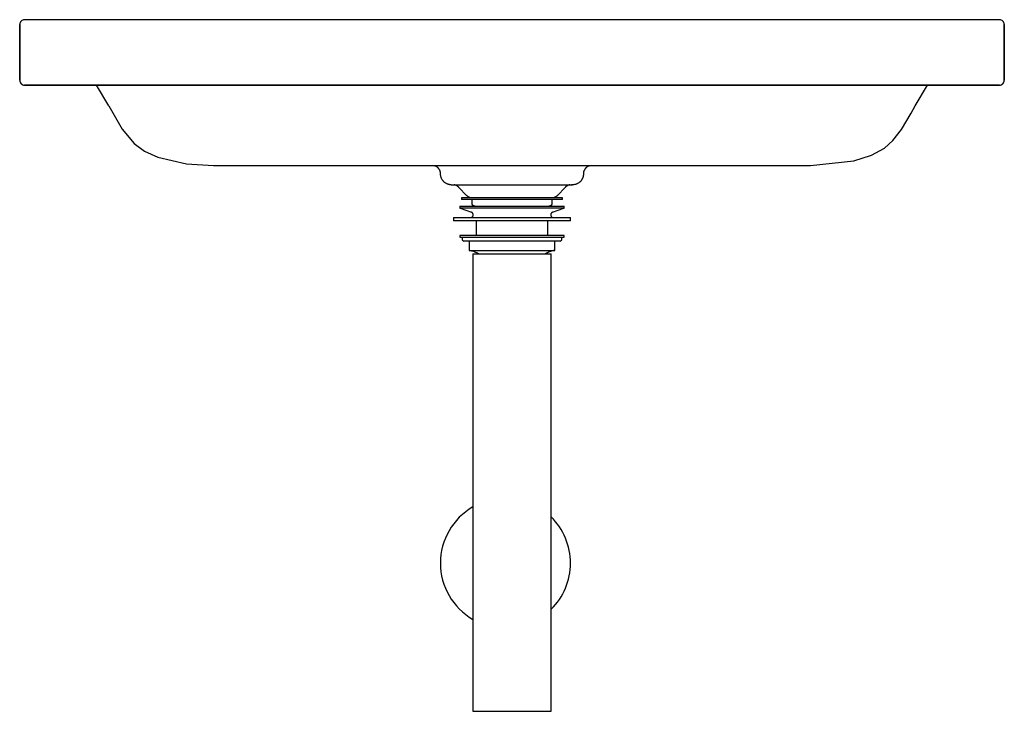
# Model space of a CAD drawing. Header units: millimetres. Extents: x -300 to 300, y 478 to 900.
import ezdxf

# ---------------------------------------------------------------- set-up
doc = ezdxf.new("R2010")
doc.units = ezdxf.units.MM
doc.layers.add('Acier chromé', color=7, linetype='Continuous', true_color=0x787878)
doc.layers.add('Kaldewei', color=7, linetype='Continuous', true_color=0xffffff)

msp = doc.modelspace()

# ---------------------------------------------------------------- linework, layer by layer
at = {"layer": 'Acier chromé'}
for p, q in [((-31.69, 786.18), (-31.69, 785.16)), ((-31.69, 786.18), (31.69, 786.18)), ((-30.69, 791.28), (-30.69, 790.44)), ((0, 791.28), (-30.69, 791.28)), ((0, 790.44), (-30.69, 790.44)), ((-24.39, 790.44), (-24.39, 787.75)), ((30.69, 791.28), (0, 791.28)), ((30.69, 790.44), (0, 790.44)), ((24.39, 787.75), (24.39, 790.44)), ((30.69, 790.44), (30.69, 791.28)), ((31.69, 785.16), (31.69, 786.18)), ((-31.69, 785.16), (-31.6, 785.13)), ((31.69, 785.16), (-31.59, 785.12)), ((-31.59, 785.12), (-24.78, 782.64)), ((24.78, 782.64), (31.59, 785.12)), ((31.6, 785.13), (31.69, 785.16)), ((-35.69, 779.33), (-35.69, 777.35)), ((-35.69, 779.33), (35.69, 779.33)), ((35.69, 777.35), (-35.69, 777.35)), ((-21.83, 777.35), (-21.83, 768.35)), ((21.83, 768.35), (21.83, 777.35)), ((35.69, 777.35), (35.69, 779.33)), ((-31.73, 768.35), (-31.73, 767.35)), ((31.73, 768.35), (-31.73, 768.35)), ((31.73, 767.35), (31.73, 768.35)), ((-31.73, 767.35), (31.73, 767.35)), ((-30.45, 767.35), (-30.45, 765.85)), ((-30.45, 765.85), (-29.45, 764.85)), ((29.45, 764.85), (-29.45, 764.85)), ((-26.03, 764.85), (-26.03, 759.28)), ((26.03, 759.28), (26.03, 764.85)), ((29.45, 764.85), (30.45, 765.85)), ((30.45, 765.85), (30.45, 767.35)), ((-26.03, 759.28), (26.03, 759.28)), ((-23.86, 757.13), (-23.86, 478.24)), ((-23.86, 757.13), (23.86, 757.13)), ((23.86, 478.24), (23.86, 757.13)), ((-23.86, 478.24), (23.86, 478.24))]:
    msp.add_line(p, q, dxfattribs=at)
at = {"layer": 'Acier chromé', "flags": 128}
for points in [[(-22.49, 786.18), (-22.57, 786.18), (-22.65, 786.19), (-22.73, 786.2), (-22.81, 786.22), (-22.89, 786.23), (-22.97, 786.25), (-23.04, 786.28), (-23.12, 786.31), (-23.2, 786.34), (-23.27, 786.37), (-23.34, 786.41), (-23.42, 786.44), (-23.49, 786.49), (-23.55, 786.53), (-23.62, 786.58), (-23.68, 786.63), (-23.75, 786.68), (-23.81, 786.73), (-23.86, 786.79), (-23.92, 786.85), (-23.97, 786.91), (-24.02, 786.98), (-24.07, 787.04), (-24.12, 787.11), (-24.16, 787.18), (-24.2, 787.25), (-24.24, 787.32), (-24.27, 787.4), (-24.3, 787.47), (-24.33, 787.55), (-24.35, 787.63), (-24.37, 787.7), (-24.39, 787.75)], [(24.39, 787.75), (24.37, 787.67), (24.34, 787.59), (24.32, 787.51), (24.29, 787.44), (24.25, 787.36), (24.22, 787.29), (24.18, 787.22), (24.14, 787.15), (24.1, 787.08), (24.05, 787.01), (24, 786.95), (23.95, 786.89), (23.89, 786.83), (23.84, 786.77), (23.78, 786.71), (23.72, 786.66), (23.66, 786.61), (23.59, 786.56), (23.52, 786.51), (23.45, 786.47), (23.38, 786.43), (23.31, 786.39), (23.24, 786.35), (23.16, 786.32), (23.09, 786.29), (23.01, 786.27), (22.93, 786.24), (22.85, 786.23), (22.77, 786.21), (22.69, 786.2), (22.61, 786.19), (22.53, 786.18), (22.45, 786.18)], [(-24.78, 779.33), (-24.71, 779.36), (-24.64, 779.38), (-24.58, 779.41), (-24.52, 779.45), (-24.46, 779.48), (-24.4, 779.52), (-24.34, 779.56), (-24.28, 779.6), (-24.23, 779.65), (-24.18, 779.7), (-24.13, 779.74), (-24.08, 779.8), (-24.03, 779.85), (-23.99, 779.9), (-23.95, 779.96), (-23.91, 780.02), (-23.87, 780.08), (-23.83, 780.14), (-23.8, 780.2), (-23.77, 780.27), (-23.74, 780.33), (-23.72, 780.4), (-23.7, 780.46), (-23.68, 780.53), (-23.66, 780.6), (-23.64, 780.67), (-23.63, 780.74), (-23.62, 780.81), (-23.62, 780.88), (-23.62, 780.95), (-23.62, 781.02), (-23.62, 781.09), (-23.62, 781.16), (-23.63, 781.23), (-23.64, 781.3), (-23.66, 781.37), (-23.67, 781.44), (-23.69, 781.5), (-23.72, 781.57), (-23.74, 781.64), (-23.77, 781.7), (-23.8, 781.77), (-23.83, 781.83), (-23.86, 781.89), (-23.9, 781.95), (-23.94, 782.01), (-23.98, 782.06), (-24.03, 782.12), (-24.07, 782.17), (-24.12, 782.22), (-24.17, 782.27), (-24.23, 782.32), (-24.28, 782.37), (-24.34, 782.41), (-24.39, 782.45), (-24.45, 782.49), (-24.51, 782.52), (-24.58, 782.56), (-24.64, 782.59), (-24.7, 782.62), (-24.77, 782.64), (-24.78, 782.64)], [(24.78, 782.64), (24.71, 782.62), (24.64, 782.59), (24.58, 782.56), (24.52, 782.53), (24.46, 782.49), (24.4, 782.45), (24.34, 782.41), (24.28, 782.37), (24.23, 782.32), (24.18, 782.28), (24.13, 782.23), (24.08, 782.18), (24.03, 782.12), (23.99, 782.07), (23.95, 782.01), (23.91, 781.96), (23.87, 781.9), (23.83, 781.83), (23.8, 781.77), (23.77, 781.71), (23.74, 781.64), (23.72, 781.58), (23.7, 781.51), (23.68, 781.44), (23.66, 781.37), (23.64, 781.31), (23.63, 781.24), (23.62, 781.17), (23.62, 781.1), (23.62, 781.02), (23.62, 780.95), (23.62, 780.88), (23.62, 780.81), (23.63, 780.74), (23.64, 780.67), (23.66, 780.6), (23.67, 780.54), (23.69, 780.47), (23.72, 780.4), (23.74, 780.34), (23.77, 780.27), (23.8, 780.21), (23.83, 780.14), (23.86, 780.08), (23.9, 780.02), (23.94, 779.96), (23.98, 779.91), (24.03, 779.85), (24.07, 779.8), (24.12, 779.75), (24.17, 779.7), (24.23, 779.65), (24.28, 779.61), (24.34, 779.56), (24.39, 779.52), (24.45, 779.49), (24.51, 779.45), (24.58, 779.42), (24.64, 779.39), (24.7, 779.36), (24.77, 779.33), (24.78, 779.33)], [(-20.16, 757.13), (-20.74, 757.46), (-21.34, 757.77), (-21.94, 758.05), (-22.56, 758.31), (-23.18, 758.55), (-23.82, 758.76), (-24.46, 758.94), (-25.11, 759.1), (-25.76, 759.23), (-26.03, 759.28)], [(26.03, 759.28), (25.38, 759.16), (24.73, 759.01), (24.08, 758.84), (23.44, 758.64), (22.81, 758.41), (22.19, 758.16), (21.58, 757.89), (20.99, 757.59), (20.4, 757.27), (20.16, 757.13)]]:
    msp.add_lwpolyline(points, dxfattribs=at)
at = {"layer": 'Acier chromé'}
for start, end in [(120.03423, 239.96577), (314.7191, 45.2809)]:
    msp.add_arc((-4.02, 568.59), 39.63, start, end, dxfattribs=at)
at = {"layer": 'Kaldewei'}
for p, q in [((-300, 897), (-299.97, 863.1)), ((-299.97, 863.1), (-300, 897)), ((297, 900), (-297, 900)), ((297, 900), (-297, 900)), ((300, 897), (299.97, 863.1)), ((299.97, 863.1), (300, 897)), ((-297, 860.06), (297, 860.06)), ((297, 860.06), (-297, 860.06)), ((-245.71, 847.49), (-253.29, 860.06)), ((245.71, 847.49), (253.29, 860.06)), ((-181.88, 810.98), (181.88, 810.98)), ((-47.38, 810.93), (-47.55, 810.97)), ((-47.18, 810.88), (-47.38, 810.93)), ((-46.99, 810.81), (-47.18, 810.88)), ((-46.8, 810.74), (-46.99, 810.81)), ((-46.61, 810.67), (-46.8, 810.74)), ((-46.42, 810.58), (-46.61, 810.67)), ((-46.24, 810.49), (-46.42, 810.58)), ((-46.06, 810.39), (-46.24, 810.49)), ((-45.89, 810.28), (-46.06, 810.39)), ((-45.72, 810.17), (-45.89, 810.28)), ((-45.55, 810.05), (-45.72, 810.17)), ((-45.39, 809.92), (-45.55, 810.05)), ((45.53, 810.03), (45.37, 809.9)), ((45.69, 810.15), (45.53, 810.03)), ((45.86, 810.26), (45.69, 810.15)), ((46.03, 810.37), (45.86, 810.26)), ((46.21, 810.47), (46.03, 810.37)), ((46.39, 810.57), (46.21, 810.47)), ((46.58, 810.65), (46.39, 810.57)), ((46.77, 810.73), (46.58, 810.65)), ((46.96, 810.8), (46.77, 810.73)), ((47.15, 810.87), (46.96, 810.8)), ((47.35, 810.92), (47.15, 810.87)), ((47.55, 810.97), (47.35, 810.92)), ((-45.24, 809.79), (-45.39, 809.92)), ((-45.09, 809.65), (-45.24, 809.79)), ((-44.94, 809.5), (-45.09, 809.65)), ((-44.8, 809.35), (-44.94, 809.5)), ((-44.67, 809.19), (-44.8, 809.35)), ((-44.55, 809.03), (-44.67, 809.19)), ((-44.43, 808.86), (-44.55, 809.03)), ((-44.32, 808.69), (-44.43, 808.86)), ((-44.21, 808.52), (-44.32, 808.69)), ((-44.11, 808.34), (-44.21, 808.52)), ((-44.02, 808.16), (-44.11, 808.34)), ((-43.94, 807.97), (-44.02, 808.16)), ((-43.86, 807.78), (-43.94, 807.97)), ((-43.79, 807.59), (-43.86, 807.78)), ((-43.73, 807.39), (-43.79, 807.59)), ((-43.68, 807.19), (-43.73, 807.39)), ((-43.64, 806.99), (-43.68, 807.19)), ((-43.6, 806.79), (-43.64, 806.99)), ((-43.57, 806.59), (-43.6, 806.79)), ((-43.55, 806.38), (-43.57, 806.59)), ((-43.54, 806.18), (-43.55, 806.38)), ((-43.53, 805.98), (-43.54, 806.18)), ((-43.53, 805.9), (-43.53, 805.98)), ((-43.53, 805.64), (-43.53, 805.9)), ((-43.51, 805.37), (-43.53, 805.64)), ((-43.48, 805.11), (-43.51, 805.37)), ((-43.44, 804.84), (-43.48, 805.11)), ((-43.39, 804.58), (-43.44, 804.84)), ((-43.33, 804.32), (-43.39, 804.58)), ((-43.25, 804.06), (-43.33, 804.32)), ((-43.17, 803.81), (-43.25, 804.06)), ((43.27, 804.13), (43.2, 803.88)), ((43.34, 804.39), (43.27, 804.13)), ((43.4, 804.65), (43.34, 804.39)), ((43.45, 804.91), (43.4, 804.65)), ((43.49, 805.18), (43.45, 804.91)), ((43.51, 805.44), (43.49, 805.18)), ((43.53, 805.71), (43.51, 805.44)), ((43.54, 806.15), (43.53, 805.98)), ((43.53, 805.98), (43.53, 805.71)), ((43.55, 806.35), (43.54, 806.15)), ((43.57, 806.56), (43.55, 806.35)), ((43.59, 806.76), (43.57, 806.56)), ((43.63, 806.96), (43.59, 806.76)), ((43.67, 807.16), (43.63, 806.96)), ((43.72, 807.36), (43.67, 807.16)), ((43.78, 807.56), (43.72, 807.36)), ((43.85, 807.75), (43.78, 807.56)), ((43.93, 807.94), (43.85, 807.75)), ((44.01, 808.13), (43.93, 807.94)), ((44.1, 808.31), (44.01, 808.13)), ((44.19, 808.49), (44.1, 808.31)), ((44.3, 808.67), (44.19, 808.49)), ((44.41, 808.84), (44.3, 808.67)), ((44.53, 809.01), (44.41, 808.84)), ((44.65, 809.17), (44.53, 809.01)), ((44.78, 809.33), (44.65, 809.17)), ((44.92, 809.48), (44.78, 809.33)), ((45.06, 809.62), (44.92, 809.48)), ((45.21, 809.77), (45.06, 809.62)), ((45.37, 809.9), (45.21, 809.77)), ((-43.08, 803.56), (-43.17, 803.81)), ((-42.98, 803.31), (-43.08, 803.56)), ((-42.87, 803.07), (-42.98, 803.31)), ((-42.75, 802.83), (-42.87, 803.07)), ((-42.62, 802.6), (-42.75, 802.83)), ((-42.48, 802.37), (-42.62, 802.6)), ((-42.33, 802.15), (-42.48, 802.37)), ((-42.17, 801.93), (-42.33, 802.15)), ((-42, 801.72), (-42.17, 801.93)), ((-41.83, 801.52), (-42, 801.72)), ((-41.65, 801.33), (-41.83, 801.52)), ((-41.46, 801.14), (-41.65, 801.33)), ((-41.26, 800.96), (-41.46, 801.14)), ((-41.06, 800.79), (-41.26, 800.96)), ((-40.84, 800.62), (-41.06, 800.79)), ((-40.63, 800.47), (-40.84, 800.62)), ((-40.4, 800.32), (-40.63, 800.47)), ((-40.18, 800.18), (-40.4, 800.32)), ((-39.94, 800.05), (-40.18, 800.18)), ((-39.7, 799.94), (-39.94, 800.05)), ((-39.46, 799.83), (-39.7, 799.94)), ((-39.21, 799.73), (-39.46, 799.83)), ((-38.96, 799.64), (-39.21, 799.73)), ((-38.7, 799.56), (-38.96, 799.64)), ((-38.45, 799.49), (-38.7, 799.56)), ((-38.18, 799.43), (-38.45, 799.49)), ((-37.92, 799.39), (-38.18, 799.43)), ((-37.66, 799.35), (-37.92, 799.39)), ((-37.39, 799.32), (-37.66, 799.35)), ((-37.13, 799.31), (-37.39, 799.32)), ((-37.13, 799.31), (35.31, 799.3)), ((-34.99, 799.24), (-35.19, 799.28)), ((-34.79, 799.19), (-34.99, 799.24)), ((-34.59, 799.14), (-34.79, 799.19)), ((-34.39, 799.07), (-34.59, 799.14)), ((-34.2, 799), (-34.39, 799.07)), ((-34.01, 798.92), (-34.2, 799)), ((-33.82, 798.84), (-34.01, 798.92)), ((-33.64, 798.74), (-33.82, 798.84)), ((-33.46, 798.64), (-33.64, 798.74)), ((-33.29, 798.53), (-33.46, 798.64)), ((-33.12, 798.42), (-33.29, 798.53)), ((-32.95, 798.3), (-33.12, 798.42)), ((-32.79, 798.17), (-32.95, 798.3)), ((-32.63, 798.03), (-32.79, 798.17)), ((-32.48, 797.89), (-32.63, 798.03)), ((32.69, 798.08), (32.54, 797.94)), ((32.85, 798.22), (32.69, 798.08)), ((33.01, 798.34), (32.85, 798.22)), ((33.18, 798.46), (33.01, 798.34)), ((33.35, 798.57), (33.18, 798.46)), ((33.53, 798.68), (33.35, 798.57)), ((33.71, 798.78), (33.53, 798.68)), ((33.89, 798.87), (33.71, 798.78)), ((34.08, 798.95), (33.89, 798.87)), ((34.27, 799.03), (34.08, 798.95)), ((34.46, 799.1), (34.27, 799.03)), ((34.66, 799.16), (34.46, 799.1)), ((34.86, 799.21), (34.66, 799.16)), ((35.06, 799.26), (34.86, 799.21)), ((35.31, 799.3), (35.06, 799.26)), ((35.31, 799.3), (35.71, 799.3)), ((35.71, 799.3), (36.04, 799.3)), ((36.04, 799.3), (36.32, 799.3)), ((36.39, 799.3), (36.3, 799.3)), ((36.32, 799.3), (36.54, 799.3)), ((36.59, 799.3), (36.39, 799.3)), ((36.54, 799.3), (36.71, 799.3)), ((36.74, 799.3), (36.59, 799.3)), ((36.71, 799.3), (36.81, 799.3)), ((36.83, 799.3), (36.74, 799.3)), ((36.81, 799.3), (36.86, 799.3)), ((36.86, 799.3), (36.83, 799.3)), ((36.86, 799.3), (36.86, 799.3)), ((36.93, 799.3), (36.86, 799.3)), ((37.2, 799.31), (36.93, 799.3)), ((37.46, 799.33), (37.2, 799.31)), ((37.73, 799.36), (37.46, 799.33)), ((37.99, 799.4), (37.73, 799.36)), ((38.26, 799.45), (37.99, 799.4)), ((38.52, 799.51), (38.26, 799.45)), ((38.77, 799.58), (38.52, 799.51)), ((39.03, 799.66), (38.77, 799.58)), ((39.28, 799.75), (39.03, 799.66)), ((39.52, 799.86), (39.28, 799.75)), ((39.77, 799.97), (39.52, 799.86)), ((40, 800.09), (39.77, 799.97)), ((40.24, 800.22), (40, 800.09)), ((40.47, 800.36), (40.24, 800.22)), ((40.69, 800.51), (40.47, 800.36)), ((40.9, 800.66), (40.69, 800.51)), ((41.11, 800.83), (40.9, 800.66)), ((41.31, 801.01), (41.11, 800.83)), ((41.51, 801.19), (41.31, 801.01)), ((41.7, 801.38), (41.51, 801.19)), ((41.88, 801.57), (41.7, 801.38)), ((42.05, 801.78), (41.88, 801.57)), ((42.21, 801.99), (42.05, 801.78)), ((42.37, 802.21), (42.21, 801.99)), ((42.51, 802.43), (42.37, 802.21)), ((42.65, 802.66), (42.51, 802.43)), ((42.78, 802.89), (42.65, 802.66)), ((42.9, 803.13), (42.78, 802.89)), ((43.01, 803.38), (42.9, 803.13)), ((43.11, 803.62), (43.01, 803.38)), ((43.2, 803.88), (43.11, 803.62)), ((-32.34, 797.75), (-32.48, 797.89)), ((-32.34, 797.75), (-27.73, 792.87)), ((-27.71, 792.84), (-27.73, 792.87)), ((-27.56, 792.7), (-27.71, 792.84)), ((-27.41, 792.56), (-27.56, 792.7)), ((-27.25, 792.42), (-27.41, 792.56)), ((-27.09, 792.29), (-27.25, 792.42)), ((-26.92, 792.17), (-27.09, 792.29)), ((-26.75, 792.05), (-26.92, 792.17)), ((-26.57, 791.94), (-26.75, 792.05)), ((26.77, 792.07), (26.6, 791.96)), ((26.95, 792.19), (26.77, 792.07)), ((27.11, 792.31), (26.95, 792.19)), ((27.28, 792.44), (27.11, 792.31)), ((27.43, 792.57), (27.28, 792.44)), ((27.59, 792.72), (27.43, 792.57)), ((27.73, 792.87), (27.59, 792.72)), ((27.73, 792.87), (32.34, 797.75)), ((32.39, 797.8), (32.34, 797.75)), ((32.54, 797.94), (32.39, 797.8)), ((-26.39, 791.84), (-26.57, 791.94)), ((-26.2, 791.75), (-26.39, 791.84)), ((-26.01, 791.66), (-26.2, 791.75)), ((-25.82, 791.58), (-26.01, 791.66)), ((-25.63, 791.51), (-25.82, 791.58)), ((-25.43, 791.45), (-25.63, 791.51)), ((-25.23, 791.39), (-25.43, 791.45)), ((-25.02, 791.35), (-25.23, 791.39)), ((-24.83, 791.31), (-25.02, 791.35)), ((24.85, 791.31), (24.83, 791.31)), ((25.05, 791.35), (24.85, 791.31)), ((25.26, 791.4), (25.05, 791.35)), ((25.46, 791.46), (25.26, 791.4)), ((25.65, 791.52), (25.46, 791.46)), ((25.85, 791.59), (25.65, 791.52)), ((26.04, 791.67), (25.85, 791.59)), ((26.23, 791.76), (26.04, 791.67)), ((26.42, 791.86), (26.23, 791.76)), ((26.6, 791.96), (26.42, 791.86))]:
    msp.add_line(p, q, dxfattribs=at)
at = {"layer": 'Kaldewei', "flags": 128}
for points in [[(-245.71, 847.49), (-237.54, 833.27), (-230.27, 824.48), (-224.03, 819.92), (-215.89, 816.07), (-198.3, 812.1), (-181.88, 810.98)], [(181.88, 810.98), (208.3, 813.85), (219.09, 817.39), (226.91, 821.72), (232.01, 826.24), (237.36, 833), (243.3, 843), (245.71, 847.49)]]:
    msp.add_lwpolyline(points, dxfattribs=at)
at = {"layer": 'Kaldewei'}
for centre, start, end in [((-297, 897), 90, 180.1994), ((297, 897), 359.8006, 90), ((-296.97, 863.06), 179.26829, 269.46769), ((296.97, 863.06), 270.53231, 0.73171)]:
    msp.add_arc(centre, 3, start, end, dxfattribs=at)

doc.saveas('drawing.dxf')
